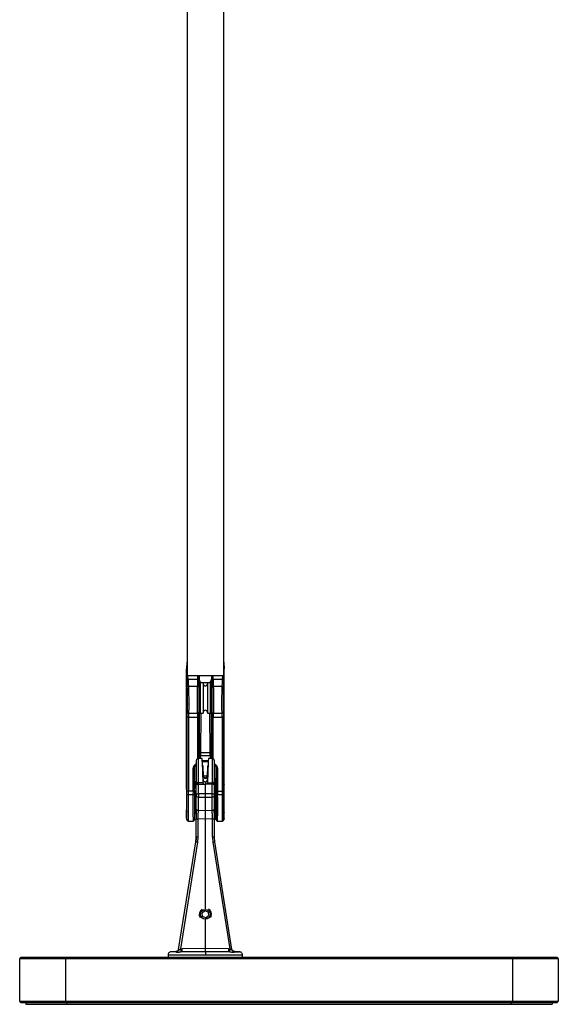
# Model space of a CAD drawing. Header units: millimetres. Extents: x 164 to 1298, y 127 to 1207.
# Tile 5 of 7: x 1121 to 1298, y 560 to 884. Entities that reach past the tile are written whole.
import ezdxf

# ---------------------------------------------------------------- set-up
doc = ezdxf.new("R2010")
doc.units = ezdxf.units.MM
doc.header["$LTSCALE"] = 10

msp = doc.modelspace()

# ---------------------------------------------------------------- linework, layer by layer
at = {"color": 7, "linetype": 'Continuous', "lineweight": 25}
for p, q in [((1176.44, 1025.13), (1176.44, 668.17)), ((1188.44, 1025.13), (1188.44, 668.17)), ((1176.39, 672.5), (1176.29, 670.4)), ((1176.29, 631.88), (1176.29, 670.4)), ((1176.29, 670.4), (1176.38, 668.21)), ((1176.29, 670.4), (1176.44, 670.4)), ((1188.44, 670.4), (1188.59, 670.4)), ((1188.48, 672.5), (1188.59, 670.4)), ((1188.49, 668.21), (1188.59, 670.4)), ((1188.59, 632.43), (1188.59, 670.4)), ((1176.38, 668.21), (1176.38, 667.09)), ((1176.44, 668.17), (1188.44, 668.17)), ((1179.84, 668.1), (1176.68, 668.1)), ((1176.75, 666.96), (1176.68, 668.1)), ((1176.75, 666.96), (1179.84, 666.96)), ((1179.84, 668.1), (1179.84, 666.96)), ((1180.34, 667.14), (1180.34, 668.17)), ((1180.44, 668.17), (1180.44, 667)), ((1180.44, 665.8), (1180.44, 667)), ((1184.44, 668.17), (1184.44, 667)), ((1184.44, 665.77), (1184.44, 667)), ((1184.53, 668.17), (1184.53, 667.14)), ((1188.19, 668.1), (1185.03, 668.1)), ((1185.03, 666.96), (1185.03, 668.1)), ((1185.03, 666.96), (1188.12, 666.96)), ((1188.12, 666.96), (1188.19, 668.1)), ((1188.49, 667.09), (1188.49, 668.21)), ((1176.88, 664.65), (1179.81, 664.65)), ((1180.43, 665.81), (1180.43, 662.74)), ((1180.79, 665.74), (1180.49, 665.44)), ((1180.49, 656.04), (1180.49, 665.44)), ((1181.74, 665.74), (1180.79, 665.74)), ((1180.79, 665.74), (1180.79, 655.74)), ((1180.93, 665.77), (1180.93, 665.74)), ((1183.24, 665.77), (1181.63, 665.77)), ((1181.74, 665.74), (1181.74, 655.74)), ((1184.09, 665.74), (1183.14, 665.74)), ((1183.14, 665.74), (1183.14, 655.74)), ((1183.94, 665.77), (1183.94, 665.74)), ((1184.39, 665.44), (1184.09, 665.74)), ((1184.09, 655.74), (1184.09, 665.74)), ((1184.39, 665.44), (1184.39, 656.04)), ((1184.44, 662.74), (1184.44, 665.81)), ((1185.06, 664.65), (1187.99, 664.65)), ((1180.49, 662.74), (1180.34, 662.74)), ((1184.53, 662.74), (1184.39, 662.74)), ((1176.43, 659.13), (1176.63, 658.78)), ((1180.32, 658.74), (1180.49, 658.74)), ((1180.43, 658.74), (1180.43, 657.71)), ((1180.43, 657.71), (1180.43, 656.84)), ((1184.39, 658.74), (1184.55, 658.74)), ((1184.44, 657.71), (1184.44, 658.74)), ((1184.45, 656.84), (1184.44, 657.71)), ((1176.38, 655.3), (1176.38, 654.7)), ((1176.38, 654.7), (1176.38, 630.35)), ((1176.87, 655.74), (1179.82, 655.74)), ((1176.88, 654.51), (1179.84, 654.51)), ((1176.88, 654.51), (1176.88, 630.16)), ((1179.84, 654.51), (1179.84, 640.8)), ((1180.34, 655.3), (1180.34, 654.7)), ((1180.34, 654.7), (1180.34, 640.89)), ((1180.43, 656.84), (1180.38, 642.78)), ((1180.49, 656.04), (1180.79, 655.74)), ((1180.79, 655.74), (1181.74, 655.74)), ((1180.92, 655.74), (1180.88, 642.87)), ((1183.14, 655.74), (1184.09, 655.74)), ((1184, 642.87), (1183.95, 655.74)), ((1184.09, 655.74), (1184.39, 656.04)), ((1184.5, 642.78), (1184.45, 656.84)), ((1184.53, 655.3), (1184.53, 654.7)), ((1184.53, 654.7), (1184.53, 640.89)), ((1185.03, 654.51), (1187.99, 654.51)), ((1185.03, 640.79), (1185.03, 654.51)), ((1185.06, 655.74), (1188, 655.74)), ((1187.99, 654.51), (1187.99, 630.16)), ((1188.49, 654.7), (1188.49, 655.3)), ((1188.49, 630.35), (1188.49, 654.7)), ((1180.38, 642.78), (1180.37, 641.72)), ((1180.37, 641.72), (1180.37, 640.89)), ((1180.88, 642.87), (1180.87, 641.91)), ((1180.87, 641.91), (1184, 641.91)), ((1180.87, 640.9), (1180.87, 641.91)), ((1180.88, 642.87), (1184, 642.87)), ((1184, 641.91), (1184, 642.87)), ((1184, 641.91), (1184, 640.9)), ((1184.5, 641.72), (1184.5, 642.78)), ((1184.5, 640.89), (1184.5, 641.72)), ((1178.97, 638.25), (1178.89, 637.86)), ((1178.89, 630.35), (1178.89, 637.86)), ((1178.99, 631.05), (1178.99, 638.27)), ((1181.39, 640.91), (1180.17, 640.89)), ((1180.17, 632.99), (1180.17, 640.89)), ((1181.46, 640.19), (1183.41, 640.19)), ((1181.48, 639.88), (1183.39, 639.88)), ((1181.53, 638.65), (1181.58, 638.1)), ((1181.58, 638.1), (1181.7, 635.25)), ((1183.17, 635.25), (1183.29, 638.1)), ((1183.29, 638.1), (1183.34, 638.65)), ((1184.7, 640.89), (1183.48, 640.91)), ((1184.7, 640.89), (1184.7, 632.99)), ((1185.89, 638.27), (1185.89, 631.04)), ((1185.98, 637.86), (1185.9, 638.24)), ((1185.98, 637.86), (1185.98, 630.35)), ((1178.39, 630.16), (1178.39, 637.68)), ((1181.71, 635.7), (1181.66, 636.97)), ((1181.7, 635.25), (1181.71, 635.7)), ((1181.7, 635.08), (1181.7, 635.25)), ((1181.7, 633.97), (1181.7, 635.08)), ((1183.21, 636.97), (1183.16, 635.7)), ((1183.17, 635.25), (1183.16, 635.7)), ((1183.17, 635.25), (1183.17, 635.08)), ((1183.17, 633.97), (1183.17, 635.08)), ((1186.48, 637.68), (1186.48, 630.16)), ((1176.3, 631.52), (1176.29, 631.52)), ((1176.29, 630.76), (1176.29, 631.52)), ((1179.04, 632.77), (1178.99, 631.31)), ((1179.44, 632.75), (1179.04, 632.77)), ((1179.44, 632.07), (1179.44, 633.44)), ((1179.44, 632.07), (1179.44, 632.7)), ((1179.44, 628.87), (1179.44, 632.07)), ((1180.16, 632.56), (1181.73, 632.51)), ((1181.72, 632.93), (1180.17, 632.99)), ((1180.17, 632.44), (1180.17, 632.55)), ((1180.17, 632.44), (1182.44, 632.46)), ((1180.17, 629.23), (1180.17, 632.44)), ((1182.44, 633.22), (1182.44, 632.46)), ((1184.7, 632.44), (1182.44, 632.46)), ((1182.44, 629.22), (1182.44, 632.46)), ((1183.14, 632.51), (1184.71, 632.56)), ((1183.16, 632.93), (1184.7, 632.99)), ((1184.7, 632.56), (1184.7, 632.44)), ((1184.7, 629.23), (1184.7, 632.44)), ((1184.71, 632.56), (1184.71, 632.56)), ((1185.69, 634.16), (1185.44, 634.15)), ((1185.44, 634.15), (1185.44, 632.07)), ((1185.44, 632.07), (1185.44, 633.31)), ((1185.44, 628.87), (1185.44, 632.07)), ((1185.79, 631.36), (1185.69, 634.16)), ((1185.69, 634.16), (1185.69, 621.34)), ((1185.79, 631.36), (1185.79, 624.14)), ((1185.89, 631.25), (1185.79, 631.25)), ((1178.39, 630.16), (1176.88, 630.16)), ((1176.89, 629.06), (1178.38, 629.06)), ((1179.44, 624.38), (1179.44, 628.87)), ((1182.44, 629.22), (1180.17, 629.23)), ((1180.17, 628.21), (1182.44, 628.19)), ((1180.17, 623.72), (1180.17, 628.21)), ((1184.7, 629.23), (1182.44, 629.22)), ((1182.44, 628.19), (1182.44, 629.22)), ((1182.44, 628.19), (1184.7, 628.21)), ((1182.44, 623.82), (1182.44, 628.19)), ((1184.7, 623.72), (1184.7, 628.21)), ((1185.44, 624.38), (1185.44, 628.87)), ((1186.48, 630.16), (1187.99, 630.16)), ((1186.49, 629.06), (1187.98, 629.06)), ((1178.97, 624.76), (1179.04, 622.74)), ((1176.29, 623.99), (1176.35, 623.99)), ((1176.29, 621.26), (1176.29, 623.63)), ((1178.99, 621.26), (1178.99, 624.2)), ((1179.04, 622.74), (1179.44, 622.75)), ((1179.49, 624.14), (1179.44, 624.38)), ((1179.44, 622.75), (1179.44, 624.33)), ((1179.44, 623.7), (1179.48, 623.91)), ((1179.47, 623.87), (1179.47, 623.5)), ((1182.44, 623.82), (1180.17, 623.72)), ((1184.7, 623.72), (1182.44, 623.82)), ((1182.44, 621.07), (1182.44, 623.82)), ((1185.44, 624.38), (1185.38, 624.14)), ((1185.4, 623.49), (1185.39, 624.2)), ((1185.44, 624.36), (1185.44, 621.35)), ((1185.69, 621.34), (1185.79, 624.14)), ((1185.79, 624.25), (1185.92, 624.25)), ((1185.89, 624.25), (1185.89, 621.26)), ((1188.59, 621.26), (1188.59, 623.07)), ((1176.78, 620.25), (1178.49, 620.25)), ((1179.44, 615.05), (1179.44, 620.95)), ((1182.44, 621.07), (1180.09, 620.97)), ((1180.09, 615.07), (1180.09, 620.97)), ((1184.78, 620.97), (1182.44, 621.07)), ((1182.44, 591.45), (1182.44, 621.07)), ((1184.78, 615.07), (1184.78, 620.97)), ((1185.44, 621.35), (1185.69, 621.34)), ((1185.44, 615.05), (1185.44, 620.95)), ((1186.38, 620.25), (1188.09, 620.25)), ((1179.31, 613.47), (1179.44, 615.05)), ((1179.96, 613.37), (1180.09, 615.07)), ((1184.78, 615.07), (1184.91, 613.37)), ((1185.56, 613.47), (1185.44, 615.05)), ((1173.67, 578.1), (1179.31, 613.47)), ((1174.36, 578.26), (1179.96, 613.37)), ((1184.91, 613.37), (1190.51, 578.26)), ((1191.2, 578.1), (1185.56, 613.47)), ((1182.23, 590.81), (1181.35, 590.06)), ((1181.55, 588.92), (1181.35, 590.06)), ((1183.32, 590.41), (1182.23, 590.81)), ((1182.64, 588.53), (1183.52, 589.28)), ((1183.32, 590.41), (1183.52, 589.28)), ((1182.64, 588.53), (1181.55, 588.92)), ((1182.44, 578.44), (1182.44, 588.07)), ((1184.14, 588.62), (1184.32, 588.99)), ((1170.19, 576.27), (1170.19, 575.57)), ((1182.44, 576.27), (1170.19, 576.27)), ((1172.74, 577.43), (1171.16, 577.32)), ((1172.75, 577.32), (1171.16, 577.32)), ((1172.75, 577.32), (1172.89, 577.29)), ((1172.75, 577.32), (1172.75, 577.32)), ((1173.58, 577.85), (1173.39, 577.7)), ((1173.71, 578.02), (1173.55, 577.77)), ((1173.71, 578.02), (1173.55, 577.77)), ((1173.68, 578.16), (1173.58, 577.85)), ((1173.6, 577.86), (1173.58, 577.85)), ((1173.6, 577.86), (1173.58, 577.85)), ((1174.36, 578.26), (1174.79, 578.29)), ((1174.71, 577.32), (1174.38, 577.3)), ((1182.44, 577.47), (1174.71, 577.32)), ((1182.44, 577.32), (1174.71, 577.32)), ((1182.44, 578.44), (1174.79, 578.29)), ((1190.08, 578.29), (1182.44, 578.44)), ((1190.16, 577.32), (1182.44, 577.47)), ((1182.44, 577.32), (1182.44, 576.27)), ((1190.16, 577.32), (1182.44, 577.32)), ((1194.69, 576.27), (1182.44, 576.27)), ((1190.08, 578.29), (1190.51, 578.26)), ((1190.49, 577.3), (1190.16, 577.32)), ((1191.32, 577.77), (1191.16, 578.02)), ((1191.32, 577.77), (1191.16, 578.02)), ((1191.29, 577.85), (1191.19, 578.16)), ((1191.29, 577.85), (1191.27, 577.86)), ((1191.29, 577.85), (1191.27, 577.86)), ((1191.48, 577.7), (1191.29, 577.85)), ((1191.98, 577.29), (1192.12, 577.32)), ((1192.12, 577.32), (1192.12, 577.32)), ((1192.12, 577.32), (1193.71, 577.32)), ((1193.71, 577.32), (1192.13, 577.43)), ((1194.69, 575.57), (1194.69, 576.27)), ((1121.44, 575.07), (1121.94, 575.57)), ((1136.44, 575.07), (1121.44, 575.07)), ((1121.44, 561.07), (1121.44, 575.07)), ((1121.94, 575.57), (1136.44, 575.57)), ((1136.44, 575.07), (1136.44, 575.57)), ((1136.44, 575.57), (1283.44, 575.57)), ((1136.44, 575.07), (1136.44, 561.07)), ((1283.44, 575.07), (1136.44, 575.07)), ((1283.44, 575.57), (1283.44, 575.07)), ((1283.44, 575.57), (1297.94, 575.57)), ((1283.44, 561.07), (1283.44, 575.07)), ((1298.44, 575.07), (1283.44, 575.07)), ((1297.94, 575.57), (1298.44, 575.07)), ((1298.44, 575.07), (1298.44, 561.07)), ((1121.94, 560.57), (1121.44, 561.07)), ((1121.44, 561.07), (1136.44, 561.07)), ((1136.44, 560.57), (1121.94, 560.57)), ((1123.44, 560.57), (1123.44, 560.07)), ((1123.44, 560.07), (1136.94, 560.07)), ((1136.44, 560.57), (1136.44, 561.07)), ((1136.44, 561.07), (1283.44, 561.07)), ((1283.44, 560.57), (1136.44, 560.57)), ((1136.94, 560.57), (1136.94, 560.07)), ((1136.94, 560.07), (1282.94, 560.07)), ((1282.94, 560.57), (1282.94, 560.07)), ((1282.94, 560.07), (1296.44, 560.07)), ((1283.44, 560.57), (1283.44, 561.07)), ((1283.44, 561.07), (1298.44, 561.07)), ((1297.94, 560.57), (1283.44, 560.57)), ((1296.44, 560.57), (1296.44, 560.07)), ((1297.94, 560.57), (1298.44, 561.07))]:
    msp.add_line(p, q, dxfattribs=at)
at = {"color": 7, "linetype": 'Continuous', "lineweight": 25, "flags": 128}
for points in [[(1176.38, 667.09), (1176.39, 667.07), (1176.41, 667.04), (1176.45, 667.01), (1176.49, 666.99), (1176.55, 666.98), (1176.61, 666.96), (1176.68, 666.96), (1176.75, 666.96)], [(1176.38, 654.7), (1176.39, 654.66), (1176.42, 654.63), (1176.47, 654.6), (1176.53, 654.57), (1176.61, 654.54), (1176.69, 654.53), (1176.79, 654.52), (1176.88, 654.51)], [(1180.37, 641.72), (1180.38, 641.76), (1180.41, 641.79), (1180.46, 641.82), (1180.52, 641.85), (1180.6, 641.88), (1180.68, 641.89), (1180.78, 641.9), (1180.87, 641.91)], [(1184.5, 641.72), (1184.49, 641.76), (1184.46, 641.79), (1184.41, 641.82), (1184.35, 641.85), (1184.27, 641.88), (1184.19, 641.89), (1184.09, 641.9), (1184, 641.91)], [(1179.44, 633.31), (1179.45, 633.25), (1179.49, 633.19), (1179.56, 633.13), (1179.65, 633.08), (1179.76, 633.04), (1179.89, 633.01), (1180.03, 632.99), (1180.17, 632.99)], [(1179.44, 632.07), (1179.45, 632.14), (1179.49, 632.21), (1179.56, 632.27), (1179.65, 632.33), (1179.76, 632.37), (1179.89, 632.41), (1180.03, 632.43), (1180.17, 632.44)], [(1184.7, 632.99), (1184.84, 632.99), (1184.98, 633.01), (1185.11, 633.04), (1185.22, 633.08), (1185.31, 633.13), (1185.38, 633.19), (1185.42, 633.25), (1185.44, 633.31)], [(1185.44, 632.07), (1185.42, 632.14), (1185.38, 632.21), (1185.31, 632.27), (1185.22, 632.33), (1185.11, 632.37), (1184.98, 632.41), (1184.84, 632.43), (1184.7, 632.44)], [(1176.88, 630.16), (1176.79, 630.17), (1176.69, 630.18), (1176.61, 630.19), (1176.53, 630.22), (1176.47, 630.25), (1176.42, 630.28), (1176.39, 630.31), (1176.38, 630.35)], [(1180.17, 629.23), (1180.03, 629.22), (1179.89, 629.2), (1179.76, 629.17), (1179.65, 629.12), (1179.56, 629.07), (1179.49, 629.01), (1179.45, 628.94), (1179.44, 628.87)], [(1185.44, 628.87), (1185.42, 628.94), (1185.38, 629.01), (1185.31, 629.07), (1185.22, 629.12), (1185.11, 629.17), (1184.98, 629.2), (1184.84, 629.22), (1184.7, 629.23)], [(1188.49, 630.35), (1188.48, 630.31), (1188.45, 630.28), (1188.4, 630.25), (1188.34, 630.22), (1188.26, 630.19), (1188.18, 630.18), (1188.08, 630.17), (1187.99, 630.16)]]:
    msp.add_lwpolyline(points, dxfattribs=at)
at = {"color": 7, "linetype": 'Continuous', "lineweight": 25}
msp.add_circle((1182.44, 589.67), 1.61, dxfattribs=at)
for centre, radius, start, end in [((1182.44, 665.44), 0.7, 180, 0), ((1188.03, 664.21), 0.437, 8.8529, 94.6595), ((1180.55, 657.68), 0.124, 120.881, 169.82), ((1184.32, 657.68), 0.124, 10.18, 59.119), ((1176.91, 656.25), 0.496, 180.2942, 206.1044), ((1180.5, 656.79), 0.0884, 100.2544, 149.1014), ((1182.44, 656.04), 0.7, 0, 180), ((1180.75, 642.09), 0.788, 81.1812, 118.7643), ((1184.12, 642.09), 0.788, 61.2357, 98.8188), ((1182.44, 635.3), 0.736, 183.9017, 356.0985), ((1148.07, 631.6), 36.65, 1.5075, 2.1708), ((1178.85, 629.95), 0.2, 225, 270), ((1180.14, 628.92), 0.708, 183.7006, 272.4229), ((1202.73, 628.72), 22.56, 178.699, 181.3011), ((1162.14, 628.72), 22.56, 358.6989, 1.301), ((1184.73, 628.92), 0.708, 267.5771, 356.2994), ((1188.09, 628.26), 0.817, 61.6055, 97.8229), ((1179.94, 609.61), 5.46, 88.4102, 95.3287), ((1184.93, 609.61), 5.46, 84.6713, 91.5898), ((1177.13, 596.58), 17.03, 80.4325, 82.6406), ((1187.74, 596.58), 17.03, 97.3594, 99.5675), ((1182.44, 589.67), 2, 121.9227, 211.6084), ((1182.44, 589.67), 2, 340.1471, 58.0773)]:
    msp.add_arc(centre, radius, start, end, dxfattribs=at)
for centre, major_axis, ratio, start_param, end_param in [((1179.84, 668.29), (0.5, 0), 0.384316, 4.712389, 5.578122), ((1181.64, 667.01), (0.14, 1.23), 0.96557, 1.686289, 3.249332), ((1183.24, 667.01), (-0.14, 1.23), 0.96557, 3.033854, 4.596897), ((1180.93, 665.81), (0.5, 0), 0.085154, 3.159046, 4.712389), ((1181.55, 635.37), (-0.17, 5.53), 0.017917, 4.253501, 6.282961), ((1183.32, 635.37), (0.17, 5.53), 0.017917, 0.000224, 2.029684), ((1176.28, 627.78), (-0.03, 4.45), 0.016185, 2.774917, 5.881598), ((1181.66, 633.9), (-0.14, 2.99), 0.012957, 4.735924, 4.864758), ((1183.21, 633.9), (0.14, 2.99), 0.012957, 1.418428, 1.547261), ((1188.59, 627.79), (0.03, 5.05), 0.016185, 0.401587, 3.508268), ((1185.89, 627.75), (-0.02, 3.55), 0.016183, 2.973453, 5.899107), ((1188.59, 627.72), (-0.03, 5.05), 0.016185, 2.142392, 2.740005), ((1176.28, 627.72), (0.03, 4.45), 0.016185, 3.54318, 3.716585)]:
    msp.add_ellipse(centre, major_axis=major_axis, ratio=ratio, start_param=start_param, end_param=end_param, dxfattribs=at)
for centre, major_axis in [((1176.39, 660.75), (-0.01, 2.2)), ((1188.48, 660.75), (0.01, 2.19))]:
    msp.add_ellipse(centre, major_axis=major_axis, ratio=0.016185, dxfattribs=at)
for points, knots in [([(1176.39, 672.5), (1176.39, 672.52), (1176.39, 672.54), (1176.42, 672.55), (1176.44, 672.56)], [0, 0, 0, 0, 0.619634, 1, 1, 1, 1]), ([(1188.44, 672.56), (1188.44, 672.56), (1188.46, 672.55), (1188.48, 672.53), (1188.48, 672.51), (1188.48, 672.5)], [0, 0, 0, 0, 0.035959, 0.636345, 1, 1, 1, 1]), ([(1176.38, 668.21), (1176.39, 668.2), (1176.4, 668.17), (1176.45, 668.14), (1176.53, 668.11), (1176.61, 668.1), (1176.66, 668.1), (1176.68, 668.1)], [0, 0, 0, 0, 0.217262, 0.434572, 0.65086, 0.866957, 1, 1, 1, 1]), ([(1176.38, 667.09), (1176.38, 666.89), (1176.38, 666.45), (1176.39, 665.88), (1176.39, 665.59), (1176.39, 665.52)], [0, 0, 0, 0, 0.412498, 0.870602, 1, 1, 1, 1]), ([(1176.75, 666.96), (1176.76, 666.83), (1176.78, 666.52), (1176.81, 665.94), (1176.83, 665.39), (1176.86, 664.94), (1176.87, 664.75), (1176.88, 664.65)], [0, 0, 0, 0, 0.162382, 0.383068, 0.661748, 0.823573, 1, 1, 1, 1]), ([(1179.84, 666.96), (1179.84, 666.78), (1179.84, 666.4), (1179.83, 665.78), (1179.82, 665.14), (1179.81, 664.82), (1179.81, 664.65)], [0, 0, 0, 0, 0.219591, 0.459478, 0.719627, 1, 1, 1, 1]), ([(1180.34, 667.14), (1180.34, 666.92), (1180.34, 666.45), (1180.33, 665.85), (1180.33, 665.54), (1180.33, 665.46)], [0, 0, 0, 0, 0.407474, 0.852109, 1, 1, 1, 1]), ([(1184.53, 667.14), (1184.53, 666.92), (1184.53, 666.45), (1184.54, 665.85), (1184.54, 665.54), (1184.54, 665.46)], [0, 0, 0, 0, 0.407366, 0.851946, 1, 1, 1, 1]), ([(1184.66, 668.17), (1184.67, 668.16), (1184.71, 668.14), (1184.84, 668.11), (1184.97, 668.1), (1185.03, 668.1)], [0, 0, 0, 0, 0.086541, 0.54327, 1, 1, 1, 1]), ([(1185.03, 666.96), (1185.03, 666.78), (1185.03, 666.4), (1185.04, 665.78), (1185.05, 665.14), (1185.06, 664.82), (1185.06, 664.65)], [0, 0, 0, 0, 0.219556, 0.459432, 0.719592, 1, 1, 1, 1]), ([(1187.99, 664.65), (1188, 664.75), (1188.01, 664.94), (1188.04, 665.39), (1188.06, 665.94), (1188.09, 666.52), (1188.11, 666.83), (1188.12, 666.96)], [0, 0, 0, 0, 0.1765792, 0.3385138, 0.6172798, 0.837879, 1, 1, 1, 1]), ([(1188.12, 666.96), (1188.16, 666.96), (1188.23, 666.96), (1188.32, 666.97), (1188.38, 666.99), (1188.43, 667.01), (1188.47, 667.05), (1188.48, 667.08), (1188.49, 667.09)], [0, 0, 0, 0, 0.239466, 0.368235, 0.499719, 0.631244, 0.760131, 1, 1, 1, 1]), ([(1188.49, 668.21), (1188.48, 668.2), (1188.48, 668.19), (1188.46, 668.16), (1188.4, 668.13), (1188.3, 668.1), (1188.22, 668.1), (1188.19, 668.1)], [0, 0, 0, 0, 0.131345, 0.261021, 0.501154, 0.750854, 1, 1, 1, 1]), ([(1188.48, 665.52), (1188.48, 665.59), (1188.48, 665.88), (1188.49, 666.45), (1188.49, 666.89), (1188.49, 667.09)], [0, 0, 0, 0, 0.129432, 0.587519, 1, 1, 1, 1]), ([(1176.39, 665.52), (1176.39, 665.33), (1176.4, 664.84), (1176.41, 664.49), (1176.41, 664.28)], [0, 0, 0, 0, 0.405277, 1, 1, 1, 1]), ([(1176.41, 664.28), (1176.42, 664.32), (1176.43, 664.39), (1176.49, 664.48), (1176.55, 664.54), (1176.62, 664.58), (1176.73, 664.63), (1176.82, 664.64), (1176.88, 664.65)], [0, 0, 0, 0, 0.239519, 0.3684, 0.5, 0.6316, 0.760481, 1, 1, 1, 1]), ([(1176.41, 664.28), (1176.42, 663.94), (1176.44, 663.26), (1176.45, 661.91), (1176.47, 660.46), (1176.47, 659.04), (1176.47, 657.79), (1176.45, 656.84), (1176.44, 656.26), (1176.42, 656.26), (1176.41, 656.25)], [0, 0, 0, 0, 0.125205, 0.250235, 0.375205, 0.500164, 0.625122, 0.750081, 0.87504, 1, 1, 1, 1]), ([(1176.88, 664.65), (1176.89, 664.34), (1176.92, 663.69), (1176.95, 662.3), (1176.97, 660.67), (1176.97, 659.01), (1176.97, 657.58), (1176.96, 656.51), (1176.94, 655.79), (1176.92, 655.77), (1176.91, 655.76)], [0, 0, 0, 0, 0.105294, 0.22424, 0.356812, 0.488654, 0.614331, 0.736546, 0.858322, 1, 1, 1, 1]), ([(1179.81, 664.65), (1179.8, 664.22), (1179.78, 663.41), (1179.77, 661.82), (1179.75, 660.28), (1179.75, 658.86), (1179.75, 657.59), (1179.77, 656.54), (1179.78, 655.83), (1179.8, 655.81), (1179.8, 655.8)], [0, 0, 0, 0, 0.145006, 0.279528, 0.403545, 0.517037, 0.630769, 0.754866, 0.889308, 1, 1, 1, 1]), ([(1179.81, 664.65), (1179.87, 664.64), (1179.97, 664.63), (1180.08, 664.58), (1180.16, 664.53), (1180.23, 664.47), (1180.29, 664.38), (1180.3, 664.3), (1180.31, 664.25)], [0, 0, 0, 0, 0.239524, 0.3684033, 0.499999, 0.6315949, 0.7604747, 1, 1, 1, 1]), ([(1180.31, 664.25), (1180.3, 663.92), (1180.28, 663.25), (1180.27, 661.9), (1180.25, 660.46), (1180.25, 659.04), (1180.25, 657.79), (1180.27, 656.84), (1180.28, 656.26), (1180.3, 656.26), (1180.31, 656.25)], [0, 0, 0, 0, 0.125015, 0.250008, 0.375004, 0.5, 0.624997, 0.749993, 0.874986, 1, 1, 1, 1]), ([(1180.33, 665.46), (1180.33, 665.28), (1180.32, 664.8), (1180.31, 664.46), (1180.31, 664.25)], [0, 0, 0, 0, 0.391499, 1, 1, 1, 1]), ([(1184.44, 665.81), (1184.44, 665.81), (1184.43, 665.8), (1184.39, 665.79), (1184.31, 665.78), (1184.22, 665.77), (1184.13, 665.77), (1184.04, 665.77), (1183.98, 665.77), (1183.94, 665.77)], [0, 0, 0, 0, 0.1613459, 0.3013774, 0.5171202, 0.6457868, 0.7686088, 0.88638, 1, 1, 1, 1]), ([(1184.54, 665.46), (1184.54, 665.28), (1184.55, 664.8), (1184.56, 664.46), (1184.56, 664.25)], [0, 0, 0, 0, 0.391356, 1, 1, 1, 1]), ([(1184.56, 664.25), (1184.57, 664.3), (1184.58, 664.38), (1184.64, 664.47), (1184.71, 664.53), (1184.79, 664.58), (1184.9, 664.63), (1185, 664.64), (1185.06, 664.65)], [0, 0, 0, 0, 0.239525, 0.368405, 0.500001, 0.631597, 0.760476, 1, 1, 1, 1]), ([(1184.56, 664.25), (1184.57, 663.92), (1184.59, 663.25), (1184.6, 661.9), (1184.62, 660.46), (1184.62, 659.04), (1184.62, 657.79), (1184.6, 656.84), (1184.59, 656.26), (1184.57, 656.26), (1184.56, 656.25)], [0, 0, 0, 0, 0.125015, 0.250008, 0.375004, 0.5, 0.624997, 0.749993, 0.874986, 1, 1, 1, 1]), ([(1185.06, 664.65), (1185.07, 664.22), (1185.09, 663.41), (1185.11, 661.82), (1185.12, 660.28), (1185.12, 658.86), (1185.12, 657.59), (1185.11, 656.54), (1185.09, 655.83), (1185.08, 655.81), (1185.07, 655.8)], [0, 0, 0, 0, 0.144929, 0.279428, 0.403474, 0.517049, 0.630696, 0.754763, 0.88923, 1, 1, 1, 1]), ([(1187.95, 655.8), (1187.95, 655.81), (1187.93, 655.84), (1187.91, 656.59), (1187.9, 657.68), (1187.9, 659.1), (1187.91, 660.74), (1187.92, 662.37), (1187.95, 663.71), (1187.98, 664.35), (1187.99, 664.65)], [0, 0, 0, 0, 0.115546, 0.253043, 0.37867, 0.494514, 0.640992, 0.774085, 0.893761, 1, 1, 1, 1]), ([(1188.46, 656.25), (1188.45, 656.26), (1188.43, 656.26), (1188.42, 656.84), (1188.4, 657.79), (1188.4, 659.04), (1188.4, 660.46), (1188.42, 661.91), (1188.43, 663.26), (1188.45, 663.94), (1188.46, 664.28)], [0, 0, 0, 0, 0.12496, 0.249919, 0.374878, 0.499836, 0.624795, 0.749765, 0.874795, 1, 1, 1, 1]), ([(1188.46, 664.28), (1188.46, 664.49), (1188.47, 664.84), (1188.48, 665.33), (1188.48, 665.52)], [0, 0, 0, 0, 0.594749, 1, 1, 1, 1]), ([(1176.41, 656.25), (1176.41, 656.25), (1176.4, 656.24), (1176.39, 655.88), (1176.39, 655.49), (1176.38, 655.3)], [0, 0, 0, 0, 0.3585, 0.691854, 1, 1, 1, 1]), ([(1176.45, 656.08), (1176.46, 656.05), (1176.49, 655.97), (1176.59, 655.85), (1176.75, 655.75), (1176.87, 655.74), (1176.92, 655.74)], [0, 0, 0, 0, 0.118974, 0.418055, 0.715951, 1, 1, 1, 1]), ([(1176.91, 655.76), (1176.91, 655.75), (1176.9, 655.75), (1176.89, 655.45), (1176.88, 655.03), (1176.88, 654.68), (1176.88, 654.51)], [0, 0, 0, 0, 0.2800119, 0.5400398, 0.7800465, 1, 1, 1, 1]), ([(1179.8, 655.74), (1179.85, 655.74), (1179.96, 655.75), (1180.12, 655.84), (1180.25, 655.98), (1180.28, 656.1), (1180.3, 656.16)], [0, 0, 0, 0, 0.24168, 0.496474, 0.753356, 1, 1, 1, 1]), ([(1179.81, 655.76), (1179.87, 655.76), (1179.97, 655.77), (1180.08, 655.84), (1180.16, 655.9), (1180.23, 655.98), (1180.29, 656.09), (1180.3, 656.19), (1180.31, 656.25)], [0, 0, 0, 0, 0.239531, 0.368411, 0.500005, 0.631599, 0.760476, 1, 1, 1, 1]), ([(1179.81, 655.76), (1179.81, 655.75), (1179.82, 655.75), (1179.83, 655.48), (1179.84, 655.08), (1179.84, 654.7), (1179.84, 654.51)], [0, 0, 0, 0, 0.268842, 0.500234, 0.754434, 1, 1, 1, 1]), ([(1180.31, 656.25), (1180.31, 656.25), (1180.32, 656.24), (1180.33, 655.87), (1180.33, 655.49), (1180.34, 655.3)], [0, 0, 0, 0, 0.358684, 0.692016, 1, 1, 1, 1]), ([(1184.56, 656.25), (1184.56, 656.25), (1184.55, 656.24), (1184.54, 655.87), (1184.54, 655.49), (1184.53, 655.3)], [0, 0, 0, 0, 0.358652, 0.691986, 1, 1, 1, 1]), ([(1184.56, 656.25), (1184.57, 656.19), (1184.58, 656.09), (1184.64, 655.98), (1184.71, 655.9), (1184.79, 655.84), (1184.9, 655.77), (1185, 655.76), (1185.06, 655.76)], [0, 0, 0, 0, 0.2395241, 0.3684015, 0.4999949, 0.631589, 0.7604686, 1, 1, 1, 1]), ([(1184.57, 656.16), (1184.59, 656.1), (1184.62, 655.98), (1184.75, 655.84), (1184.91, 655.75), (1185.02, 655.74), (1185.07, 655.74)], [0, 0, 0, 0, 0.2466418, 0.5035241, 0.7583189, 1, 1, 1, 1]), ([(1185.06, 655.76), (1185.06, 655.75), (1185.05, 655.75), (1185.04, 655.45), (1185.03, 655.03), (1185.03, 654.68), (1185.03, 654.51)], [0, 0, 0, 0, 0.2799922, 0.5400134, 0.7800268, 1, 1, 1, 1]), ([(1187.95, 655.74), (1188, 655.74), (1188.12, 655.75), (1188.28, 655.85), (1188.4, 656), (1188.44, 656.12), (1188.45, 656.18)], [0, 0, 0, 0, 0.243321, 0.498505, 0.754704, 1, 1, 1, 1]), ([(1188.46, 656.25), (1188.45, 656.19), (1188.44, 656.09), (1188.38, 655.98), (1188.31, 655.9), (1188.23, 655.84), (1188.12, 655.77), (1188.02, 655.76), (1187.96, 655.76)], [0, 0, 0, 0, 0.2395273, 0.3684059, 0.5, 0.6315941, 0.7604727, 1, 1, 1, 1]), ([(1187.99, 654.51), (1187.99, 654.68), (1187.99, 655.03), (1187.98, 655.45), (1187.97, 655.75), (1187.96, 655.75), (1187.96, 655.76)], [0, 0, 0, 0, 0.219953, 0.45996, 0.719988, 1, 1, 1, 1]), ([(1188.49, 655.3), (1188.48, 655.49), (1188.48, 655.88), (1188.47, 656.24), (1188.46, 656.25), (1188.46, 656.25)], [0, 0, 0, 0, 0.308146, 0.6415, 1, 1, 1, 1]), ([(1179.44, 639.05), (1179.39, 639.04), (1179.17, 638.99), (1178.82, 638.72), (1178.46, 638.26), (1178.41, 637.88), (1178.39, 637.68)], [0, 0, 0, 0, 0.065593, 0.362194, 0.673656, 1, 1, 1, 1]), ([(1178.97, 638.25), (1179.02, 638.32), (1179.11, 638.47), (1179.27, 638.63), (1179.4, 638.69), (1179.44, 638.71)], [0, 0, 0, 0, 0.408479, 0.821181, 1, 1, 1, 1]), ([(1180.32, 640.88), (1180.25, 640.88), (1180.09, 640.9), (1179.85, 640.83), (1179.63, 640.67), (1179.47, 640.43), (1179.45, 640.23), (1179.44, 640.14)], [0, 0, 0, 0, 0.167713, 0.354457, 0.552523, 0.784913, 1, 1, 1, 1]), ([(1181.58, 638.1), (1181.6, 637.86), (1181.64, 637.48), (1181.65, 637.1), (1181.65, 636.97)], [0, 0, 0, 0, 0.652995, 1, 1, 1, 1]), ([(1183.29, 638.1), (1183.27, 637.86), (1183.23, 637.48), (1183.22, 637.1), (1183.22, 636.97)], [0, 0, 0, 0, 0.652927, 1, 1, 1, 1]), ([(1185.44, 640.14), (1185.43, 640.22), (1185.41, 640.38), (1185.29, 640.61), (1185.09, 640.79), (1184.83, 640.9), (1184.64, 640.88), (1184.55, 640.88)], [0, 0, 0, 0, 0.181292, 0.376827, 0.576312, 0.80048, 1, 1, 1, 1]), ([(1185.44, 633.31), (1185.44, 633.74), (1185.44, 634.6), (1185.44, 636), (1185.44, 637.34), (1185.44, 638.52), (1185.44, 639.43), (1185.44, 640.03), (1185.44, 640.1), (1185.44, 640.14)], [0, 0, 0, 0, 0.143025, 0.28605, 0.429075, 0.5721, 0.715125, 0.85815, 1, 1, 1, 1]), ([(1186.48, 637.68), (1186.46, 637.88), (1186.41, 638.26), (1186.05, 638.72), (1185.7, 638.99), (1185.48, 639.04), (1185.44, 639.05)], [0, 0, 0, 0, 0.326344, 0.637806, 0.934407, 1, 1, 1, 1]), ([(1185.44, 638.71), (1185.47, 638.69), (1185.6, 638.63), (1185.77, 638.47), (1185.86, 638.32), (1185.9, 638.24)], [0, 0, 0, 0, 0.1817596, 0.5929275, 1, 1, 1, 1]), ([(1183.16, 635.74), (1183.15, 635.64), (1183.12, 635.45), (1182.94, 635.21), (1182.7, 635.06), (1182.43, 635.01), (1182.16, 635.06), (1181.91, 635.21), (1181.74, 635.45), (1181.72, 635.64), (1181.71, 635.73)], [0, 0, 0, 0, 0.12447, 0.255282, 0.383113, 0.499889, 0.6173, 0.745449, 0.876106, 1, 1, 1, 1]), ([(1179.44, 633.31), (1179.45, 633.22), (1179.46, 633.04), (1179.6, 632.83), (1179.75, 632.7), (1179.87, 632.63), (1179.96, 632.6), (1180.02, 632.58), (1180.07, 632.57), (1180.1, 632.57), (1180.13, 632.56), (1180.14, 632.56), (1180.16, 632.56), (1180.17, 632.56), (1180.17, 632.56), (1180.18, 632.56), (1180.19, 632.56)], [0, 0, 0, 0, 0.234083, 0.4564851, 0.621505, 0.7343051, 0.8127926, 0.8678571, 0.9066426, 0.9340152, 0.9533519, 0.9670184, 0.9766798, 0.9835106, 0.9883405, 1, 1, 1, 1]), ([(1180.16, 632.57), (1180.16, 632.57), (1180.16, 632.56), (1180.16, 632.6), (1180.16, 632.7), (1180.17, 632.83), (1180.17, 632.94), (1180.17, 632.99)], [0, 0, 0, 0, 0.055796, 0.314725, 0.563231, 0.793202, 1, 1, 1, 1]), ([(1181.7, 633.97), (1181.71, 633.88), (1181.74, 633.7), (1181.88, 633.47), (1182.09, 633.3), (1182.29, 633.23), (1182.41, 633.22), (1182.44, 633.22)], [0, 0, 0, 0, 0.229656, 0.458954, 0.696149, 0.923869, 1, 1, 1, 1]), ([(1181.72, 632.93), (1181.72, 632.85), (1181.72, 632.71), (1181.72, 632.57), (1181.72, 632.5), (1181.72, 632.51), (1181.72, 632.52)], [0, 0, 0, 0, 0.308986, 0.617991, 0.92658, 1, 1, 1, 1]), ([(1182.44, 633.22), (1182.51, 633.23), (1182.67, 633.25), (1182.87, 633.37), (1183.04, 633.55), (1183.15, 633.76), (1183.16, 633.91), (1183.17, 633.97)], [0, 0, 0, 0, 0.200079, 0.399626, 0.612773, 0.845956, 1, 1, 1, 1]), ([(1183.15, 632.51), (1183.15, 632.52), (1183.15, 632.54), (1183.15, 632.67), (1183.15, 632.81), (1183.15, 632.91), (1183.16, 632.93)], [0, 0, 0, 0, 0.30542, 0.6136331, 0.9219122, 1, 1, 1, 1]), ([(1184.69, 632.56), (1184.69, 632.56), (1184.71, 632.56), (1184.77, 632.57), (1184.87, 632.58), (1185, 632.63), (1185.15, 632.72), (1185.3, 632.86), (1185.4, 633.06), (1185.45, 633.23), (1185.43, 633.31), (1185.43, 633.31)], [0, 0, 0, 0, 0.0096255, 0.0638984, 0.1467489, 0.2684352, 0.4167496, 0.5884735, 0.7809051, 0.9944998, 1, 1, 1, 1]), ([(1176.29, 621.26), (1176.3, 621.07), (1176.32, 620.7), (1176.35, 620.75), (1176.37, 621.26), (1176.39, 622.25), (1176.41, 623.61), (1176.41, 625.27), (1176.4, 627.11), (1176.39, 628.35), (1176.39, 628.97)], [0, 0, 0, 0, 0.1250007, 0.2500011, 0.3750014, 0.5000013, 0.6250009, 0.7500004, 0.8749998, 1, 1, 1, 1]), ([(1176.39, 628.97), (1176.39, 629.21), (1176.38, 629.68), (1176.38, 630.12), (1176.38, 630.35)], [0, 0, 0, 0, 0.499999, 1, 1, 1, 1]), ([(1176.39, 628.97), (1176.4, 628.99), (1176.41, 629), (1176.47, 629.02), (1176.54, 629.04), (1176.62, 629.05), (1176.73, 629.06), (1176.83, 629.06), (1176.89, 629.06)], [0, 0, 0, 0, 0.23966, 0.368491, 0.5, 0.631509, 0.76034, 1, 1, 1, 1]), ([(1176.83, 620.29), (1176.84, 620.31), (1176.86, 620.35), (1176.88, 620.99), (1176.89, 621.97), (1176.91, 623.32), (1176.91, 625.09), (1176.9, 627.07), (1176.89, 628.4), (1176.89, 629.06)], [0, 0, 0, 0, 0.139286, 0.278915, 0.395413, 0.546001, 0.696958, 0.848293, 1, 1, 1, 1]), ([(1176.89, 629.06), (1176.89, 629.25), (1176.88, 629.63), (1176.88, 629.99), (1176.88, 630.16)], [0, 0, 0, 0, 0.50671, 1, 1, 1, 1]), ([(1178.38, 629.06), (1178.38, 628.39), (1178.37, 627.05), (1178.36, 625.09), (1178.37, 623.34), (1178.38, 621.86), (1178.4, 620.89), (1178.42, 620.32), (1178.43, 620.3), (1178.44, 620.29)], [0, 0, 0, 0, 0.152614, 0.304897, 0.45145, 0.601969, 0.757162, 0.877411, 1, 1, 1, 1]), ([(1178.39, 630.16), (1178.39, 629.99), (1178.39, 629.63), (1178.38, 629.25), (1178.38, 629.06)], [0, 0, 0, 0, 0.493353, 1, 1, 1, 1]), ([(1178.38, 629.06), (1178.44, 629.06), (1178.54, 629.06), (1178.66, 629.05), (1178.74, 629.04), (1178.8, 629.02), (1178.86, 629), (1178.87, 628.99), (1178.88, 628.97)], [0, 0, 0, 0, 0.239659, 0.36849, 0.499999, 0.631508, 0.76034, 1, 1, 1, 1]), ([(1178.88, 628.97), (1178.88, 628.35), (1178.87, 627.11), (1178.86, 625.27), (1178.86, 623.61), (1178.88, 622.25), (1178.9, 621.26), (1178.92, 620.75), (1178.95, 620.7), (1178.97, 621.07), (1178.99, 621.26)], [0, 0, 0, 0, 0.125019, 0.250012, 0.3750052, 0.5000052, 0.6250101, 0.7500113, 0.8750053, 1, 1, 1, 1]), ([(1178.89, 630.35), (1178.89, 630.12), (1178.89, 629.68), (1178.88, 629.21), (1178.88, 628.97)], [0, 0, 0, 0, 0.5, 1, 1, 1, 1]), ([(1185.99, 628.97), (1185.99, 628.35), (1186, 627.11), (1186.01, 625.27), (1186.01, 623.61), (1185.99, 622.25), (1185.97, 621.26), (1185.95, 620.75), (1185.92, 620.7), (1185.9, 621.07), (1185.89, 621.26)], [0, 0, 0, 0, 0.125006, 0.25, 0.374997, 0.500001, 0.625007, 0.750006, 0.875002, 1, 1, 1, 1]), ([(1185.98, 630.35), (1185.98, 630.12), (1185.98, 629.68), (1185.99, 629.21), (1185.99, 628.97)], [0, 0, 0, 0, 0.5, 1, 1, 1, 1]), ([(1185.99, 628.97), (1186, 628.99), (1186.01, 629), (1186.07, 629.02), (1186.14, 629.04), (1186.22, 629.05), (1186.33, 629.06), (1186.43, 629.06), (1186.49, 629.06)], [0, 0, 0, 0, 0.2396599, 0.3684915, 0.500001, 0.6315103, 0.7603414, 1, 1, 1, 1]), ([(1186.43, 620.29), (1186.44, 620.31), (1186.46, 620.35), (1186.48, 620.99), (1186.49, 621.96), (1186.51, 623.31), (1186.51, 625.09), (1186.5, 627.06), (1186.49, 628.4), (1186.49, 629.06)], [0, 0, 0, 0, 0.138738, 0.278119, 0.394402, 0.545258, 0.696474, 0.848056, 1, 1, 1, 1]), ([(1186.48, 630.16), (1186.48, 629.99), (1186.48, 629.63), (1186.49, 629.25), (1186.49, 629.06)], [0, 0, 0, 0, 0.493312, 1, 1, 1, 1]), ([(1187.98, 629.06), (1187.98, 628.4), (1187.97, 627.07), (1187.96, 625.12), (1187.97, 623.38), (1187.98, 621.92), (1187.99, 620.92), (1188.02, 620.33), (1188.03, 620.3), (1188.04, 620.29)], [0, 0, 0, 0, 0.151767, 0.30316, 0.448058, 0.5965, 0.749378, 0.871781, 1, 1, 1, 1]), ([(1187.99, 630.16), (1187.99, 629.99), (1187.99, 629.63), (1187.98, 629.25), (1187.98, 629.06)], [0, 0, 0, 0, 0.49329, 1, 1, 1, 1]), ([(1188.59, 621.26), (1188.57, 621.07), (1188.55, 620.7), (1188.52, 620.75), (1188.5, 621.26), (1188.48, 622.25), (1188.46, 623.61), (1188.46, 625.27), (1188.47, 627.11), (1188.48, 628.35), (1188.48, 628.97)], [0, 0, 0, 0, 0.125001, 0.250001, 0.375001, 0.500001, 0.625001, 0.75, 0.875, 1, 1, 1, 1]), ([(1188.48, 628.97), (1188.48, 629.21), (1188.49, 629.68), (1188.49, 630.12), (1188.49, 630.35)], [0, 0, 0, 0, 0.4999993, 1, 1, 1, 1]), ([(1179.49, 624.14), (1179.48, 623.97), (1179.48, 623.63), (1179.48, 622.85), (1179.47, 621.94), (1179.47, 621.28), (1179.47, 620.95)], [0, 0, 0, 0, 0.248848, 0.498611, 0.749092, 1, 1, 1, 1]), ([(1180.17, 623.72), (1180.07, 623.73), (1179.88, 623.75), (1179.64, 623.91), (1179.51, 624.05), (1179.49, 624.14), (1179.49, 624.14)], [0, 0, 0, 0, 0.330726, 0.661453, 0.992179, 1, 1, 1, 1]), ([(1180.09, 620.97), (1180.1, 621.24), (1180.1, 621.8), (1180.12, 622.55), (1180.15, 623.24), (1180.16, 623.55), (1180.17, 623.72)], [0, 0, 0, 0, 0.240354, 0.497122, 0.721862, 1, 1, 1, 1]), ([(1185.38, 624.14), (1185.38, 624.14), (1185.36, 624.05), (1185.23, 623.91), (1184.99, 623.75), (1184.8, 623.73), (1184.7, 623.72)], [0, 0, 0, 0, 0.0078213, 0.3385476, 0.6692738, 1, 1, 1, 1]), ([(1184.78, 620.97), (1184.77, 621.24), (1184.77, 621.8), (1184.75, 622.56), (1184.72, 623.25), (1184.71, 623.55), (1184.7, 623.72)], [0, 0, 0, 0, 0.241468, 0.499569, 0.72314, 1, 1, 1, 1]), ([(1185.4, 620.93), (1185.4, 621.26), (1185.4, 621.92), (1185.4, 622.84), (1185.39, 623.63), (1185.39, 623.97), (1185.38, 624.14)], [0, 0, 0, 0, 0.250907, 0.501392, 0.751157, 1, 1, 1, 1]), ([(1176.28, 621.28), (1176.33, 620.99), (1176.42, 620.41), (1176.7, 620.3), (1176.84, 620.25)], [0, 0, 0, 0, 0.492425, 1, 1, 1, 1]), ([(1178.43, 620.25), (1178.57, 620.3), (1178.85, 620.41), (1178.94, 620.99), (1178.99, 621.28)], [0, 0, 0, 0, 0.507573, 1, 1, 1, 1]), ([(1185.88, 621.28), (1185.93, 620.99), (1186.02, 620.41), (1186.3, 620.3), (1186.44, 620.25)], [0, 0, 0, 0, 0.492433, 1, 1, 1, 1]), ([(1188.03, 620.25), (1188.17, 620.3), (1188.45, 620.41), (1188.54, 620.99), (1188.59, 621.28)], [0, 0, 0, 0, 0.507575, 1, 1, 1, 1]), ([(1179.44, 615.05), (1179.44, 615.05), (1179.44, 614.78), (1179.42, 614.25), (1179.35, 613.73), (1179.31, 613.47)], [0, 0, 0, 0, 0.000007, 0.501048, 1, 1, 1, 1]), ([(1171.24, 577.32), (1171.13, 577.31), (1170.91, 577.3), (1170.6, 577.13), (1170.34, 576.87), (1170.18, 576.51), (1170.19, 576.25), (1170.2, 576.13)], [0, 0, 0, 0, 0.177321, 0.369823, 0.56838, 0.794935, 1, 1, 1, 1]), ([(1172.75, 577.32), (1172.86, 577.34), (1173.08, 577.37), (1173.38, 577.56), (1173.51, 577.76), (1173.58, 577.85)], [0, 0, 0, 0, 0.320503, 0.660251, 1, 1, 1, 1]), ([(1173.39, 577.7), (1173.3, 577.63), (1173.11, 577.48), (1172.88, 577.45), (1172.77, 577.43)], [0, 0, 0, 0, 0.514906, 1, 1, 1, 1]), ([(1173.55, 577.78), (1173.51, 577.71), (1173.41, 577.56), (1173.18, 577.38), (1172.99, 577.32), (1172.89, 577.29)], [0, 0, 0, 0, 0.284481, 0.64798, 1, 1, 1, 1]), ([(1172.89, 577.29), (1172.95, 577.27), (1173.07, 577.24), (1173.41, 577.22), (1173.84, 577.25), (1174.19, 577.29), (1174.38, 577.3)], [0, 0, 0, 0, 0.25292, 0.489628, 0.737388, 1, 1, 1, 1]), ([(1173.67, 578.1), (1173.67, 578.08), (1173.67, 578.05), (1173.69, 578.02), (1173.71, 578.02), (1173.71, 578.02)], [0, 0, 0, 0, 0.575178, 0.999686, 1, 1, 1, 1]), ([(1173.71, 578.02), (1173.73, 578.01), (1173.76, 578), (1173.85, 578.01), (1173.96, 578.05), (1174.12, 578.13), (1174.26, 578.21), (1174.36, 578.26)], [0, 0, 0, 0, 0.154792, 0.306463, 0.457147, 0.638379, 1, 1, 1, 1]), ([(1174.36, 578.26), (1174.37, 578.14), (1174.4, 577.91), (1174.41, 577.61), (1174.41, 577.39), (1174.39, 577.33), (1174.38, 577.3)], [0, 0, 0, 0, 0.245733, 0.504644, 0.761017, 1, 1, 1, 1]), ([(1174.71, 577.32), (1174.73, 577.34), (1174.76, 577.38), (1174.78, 577.61), (1174.8, 577.92), (1174.79, 578.17), (1174.79, 578.29)], [0, 0, 0, 0, 0.241174, 0.5, 0.758826, 1, 1, 1, 1]), ([(1182.44, 577.47), (1182.44, 577.49), (1182.44, 577.54), (1182.44, 577.76), (1182.44, 578.08), (1182.44, 578.32), (1182.44, 578.44)], [0, 0, 0, 0, 0.249918, 0.499941, 0.760848, 1, 1, 1, 1]), ([(1190.08, 578.29), (1190.08, 578.17), (1190.07, 577.92), (1190.09, 577.61), (1190.11, 577.38), (1190.14, 577.34), (1190.16, 577.32)], [0, 0, 0, 0, 0.241174, 0.5, 0.758826, 1, 1, 1, 1]), ([(1190.49, 577.3), (1190.48, 577.33), (1190.46, 577.39), (1190.46, 577.61), (1190.47, 577.91), (1190.5, 578.14), (1190.51, 578.26)], [0, 0, 0, 0, 0.238983, 0.495357, 0.754268, 1, 1, 1, 1]), ([(1190.49, 577.3), (1190.68, 577.29), (1191.03, 577.25), (1191.46, 577.22), (1191.8, 577.24), (1191.92, 577.27), (1191.98, 577.29)], [0, 0, 0, 0, 0.26274, 0.509611, 0.7458, 1, 1, 1, 1]), ([(1190.51, 578.26), (1190.61, 578.21), (1190.75, 578.13), (1190.91, 578.05), (1191.02, 578.01), (1191.11, 578), (1191.14, 578.01), (1191.16, 578.02)], [0, 0, 0, 0, 0.361614, 0.54288, 0.693522, 0.845235, 1, 1, 1, 1]), ([(1191.16, 578.02), (1191.16, 578.02), (1191.18, 578.02), (1191.2, 578.06), (1191.2, 578.09), (1191.2, 578.1)], [0, 0, 0, 0, 0.000228, 0.489386, 1, 1, 1, 1]), ([(1191.29, 577.85), (1191.29, 577.85), (1191.33, 577.74), (1191.5, 577.57), (1191.78, 577.37), (1192.01, 577.34), (1192.12, 577.32)], [0, 0, 0, 0, 0.000741, 0.340238, 0.679735, 1, 1, 1, 1]), ([(1191.32, 577.78), (1191.36, 577.71), (1191.46, 577.55), (1191.7, 577.38), (1191.89, 577.32), (1191.98, 577.29)], [0, 0, 0, 0, 0.302929, 0.661484, 1, 1, 1, 1]), ([(1192.1, 577.43), (1191.99, 577.45), (1191.76, 577.48), (1191.58, 577.63), (1191.48, 577.7)], [0, 0, 0, 0, 0.485094, 1, 1, 1, 1]), ([(1194.68, 576.13), (1194.68, 576.23), (1194.69, 576.45), (1194.58, 576.77), (1194.36, 577.07), (1194.02, 577.28), (1193.76, 577.31), (1193.64, 577.32)], [0, 0, 0, 0, 0.172586, 0.362046, 0.560112, 0.78951, 1, 1, 1, 1])]:
    msp.add_open_spline(points, degree=3, knots=knots, dxfattribs=at)
for points in [[(1180.34, 667.14), (1180.33, 667.12), (1180.31, 667.07), (1180.2, 667.01), (1180.03, 666.97), (1179.9, 666.96), (1179.84, 666.96)], [(1184.53, 667.14), (1184.54, 667.12), (1184.56, 667.07), (1184.67, 667.01), (1184.84, 666.97), (1184.97, 666.96), (1185.03, 666.96)], [(1179.84, 654.51), (1179.9, 654.52), (1180.03, 654.52), (1180.2, 654.56), (1180.31, 654.63), (1180.33, 654.67), (1180.34, 654.7)], [(1184.53, 654.7), (1184.54, 654.67), (1184.56, 654.63), (1184.67, 654.56), (1184.84, 654.52), (1184.97, 654.52), (1185.03, 654.51)], [(1188.49, 654.7), (1188.48, 654.67), (1188.46, 654.63), (1188.35, 654.56), (1188.18, 654.52), (1188.05, 654.52), (1187.99, 654.51)], [(1178.89, 637.86), (1178.88, 637.84), (1178.86, 637.79), (1178.75, 637.73), (1178.58, 637.69), (1178.45, 637.68), (1178.39, 637.68)], [(1179.44, 640.14), (1179.44, 640.1), (1179.44, 640.03), (1179.44, 639.43), (1179.44, 638.52), (1179.44, 637.34), (1179.44, 636), (1179.44, 634.6), (1179.44, 633.74), (1179.44, 633.31)], [(1186.48, 637.68), (1186.42, 637.68), (1186.29, 637.69), (1186.12, 637.73), (1186.01, 637.79), (1185.99, 637.84), (1185.98, 637.86)], [(1181.7, 635.08), (1181.72, 634.99), (1181.75, 634.81), (1181.92, 634.59), (1182.16, 634.44), (1182.44, 634.39), (1182.72, 634.44), (1182.95, 634.59), (1183.13, 634.81), (1183.16, 634.99), (1183.17, 635.08)], [(1178.89, 630.35), (1178.88, 630.32), (1178.86, 630.28), (1178.75, 630.21), (1178.58, 630.17), (1178.45, 630.17), (1178.39, 630.16)], [(1185.98, 630.35), (1185.99, 630.32), (1186.01, 630.28), (1186.12, 630.21), (1186.29, 630.17), (1186.42, 630.17), (1186.48, 630.16)], [(1180.09, 620.97), (1180.01, 620.97), (1179.83, 620.97), (1179.61, 620.96), (1179.46, 620.96), (1179.44, 620.95), (1179.44, 620.95)], [(1185.44, 620.95), (1185.43, 620.95), (1185.41, 620.96), (1185.26, 620.96), (1185.04, 620.97), (1184.87, 620.97), (1184.78, 620.97)]]:
    msp.add_open_spline(points, degree=3, dxfattribs=at)

doc.saveas('drawing.dxf')
